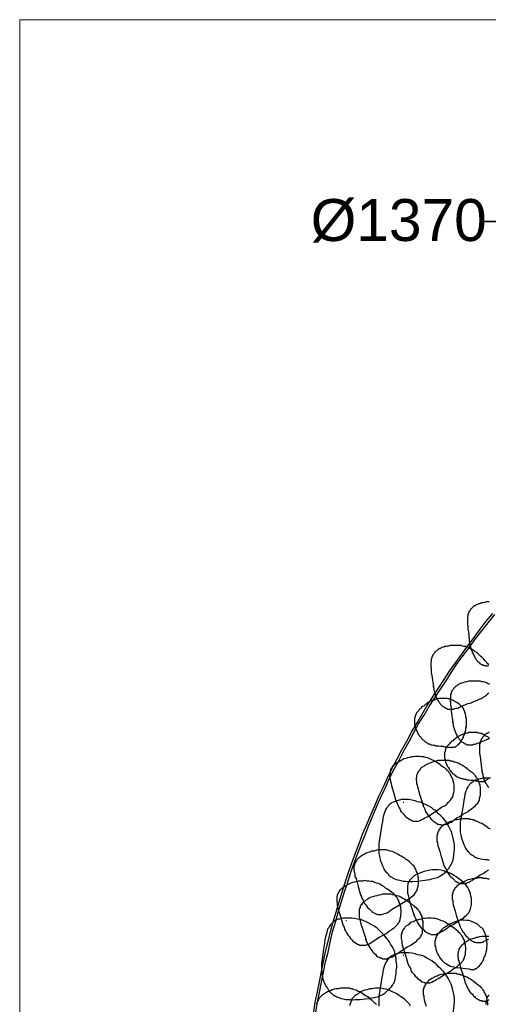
# Model space of a CAD drawing. Header units: millimetres. Extents: x 14 to 424, y 0 to 287.
# Tile 18 of 104: x 14 to 52, y 207 to 287. Entities that reach past the tile are written whole.
import ezdxf

# ---------------------------------------------------------------- set-up
doc = ezdxf.new("R2010")
doc.units = ezdxf.units.MM
for name, color, linetype in [('PDF _0', 7, 'Continuous'), ('PDF _CONTORNI', 7, 'Continuous'), ('PDF _TABELLA', 7, 'Continuous'), ('PDF _Testo', 2, 'Continuous')]:
    doc.layers.add(name, color=color, linetype=linetype)
doc.styles.add('PDF Arial', font='arial.ttf')

msp = doc.modelspace()

# ---------------------------------------------------------------- linework, layer by layer
at = {"layer": 'PDF _0', "lineweight": 25}
for points in [[(52.012, 239.411), (51.929, 239.411), (51.804, 239.411), (51.679, 239.37), (51.555, 239.37), (51.472, 239.328), (51.347, 239.328), (51.305, 239.287), (51.264, 239.287), (51.181, 239.245), (51.139, 239.245), (51.098, 239.203), (51.056, 239.203), (50.973, 239.162), (50.931, 239.162), (50.89, 239.12), (50.848, 239.079), (50.807, 239.079), (50.724, 239.037), (50.682, 238.996), (50.641, 238.954), (50.599, 238.913), (50.558, 238.871), (50.516, 238.83), (50.475, 238.788), (50.475, 238.746), (50.433, 238.705), (50.391, 238.663), (50.35, 238.622), (50.35, 238.539), (50.308, 238.497), (50.308, 238.456), (50.267, 238.373), (50.267, 238.331), (50.267, 238.248), (50.267, 238.206), (50.225, 238.165), (50.225, 238.082), (50.225, 238.04), (50.225, 237.957), (50.225, 237.916), (50.225, 237.791), (50.225, 237.666), (50.225, 237.542), (50.267, 237.459), (50.267, 237.209), (50.308, 236.96), (50.391, 236.005), (50.433, 235.838), (50.475, 235.714), (50.516, 235.631), (50.516, 235.548), (50.558, 235.465), (50.599, 235.34), (50.641, 235.257), (50.682, 235.174), (50.724, 235.091), (50.765, 235.008), (50.807, 234.925), (50.848, 234.841), (50.89, 234.758), (50.973, 234.675), (51.015, 234.634), (51.015, 234.592), (51.056, 234.551), (51.098, 234.509), (51.139, 234.509), (51.181, 234.468), (51.222, 234.426), (51.222, 234.384), (51.264, 234.384), (51.305, 234.343), (51.347, 234.301), (51.388, 234.301), (51.43, 234.26), (51.472, 234.26), (51.513, 234.26), (51.596, 234.218), (51.638, 234.218), (51.679, 234.218), (51.721, 234.218), (51.762, 234.177), (51.804, 234.177), (51.845, 234.177), (51.887, 234.177), (51.97, 234.218)], [(37.679, 205.886), (37.804, 206.717), (37.97, 207.548), (38.136, 208.379), (38.302, 209.21), (38.469, 210.04), (38.635, 210.83), (38.843, 211.661), (39.05, 212.45), (39.258, 213.281), (39.507, 214.07), (39.756, 214.901), (40.006, 215.69), (40.255, 216.48), (40.504, 217.31), (40.795, 218.1), (41.086, 218.889), (41.377, 219.678), (41.667, 220.426), (42, 221.215), (42.332, 222.005), (42.664, 222.752), (42.997, 223.542), (43.371, 224.29), (43.703, 225.037), (44.077, 225.827), (44.492, 226.574), (44.866, 227.322), (45.282, 228.028), (45.656, 228.776), (46.113, 229.524), (46.528, 230.23), (46.943, 230.936), (47.4, 231.643), (47.857, 232.349), (48.314, 233.055), (48.771, 233.761), (49.27, 234.468), (49.768, 235.132), (50.225, 235.797), (50.765, 236.503), (51.264, 237.168), (51.762, 237.833), (52.302, 238.456)], [(37.845, 205.886), (37.97, 206.717), (38.136, 207.506), (38.302, 208.337), (38.469, 209.168), (38.635, 209.999), (38.843, 210.788), (39.009, 211.619), (39.216, 212.45), (39.466, 213.239), (39.673, 214.029), (39.923, 214.859), (40.172, 215.649), (40.421, 216.438), (40.67, 217.227), (40.961, 218.017), (41.252, 218.806), (41.543, 219.595), (41.875, 220.385), (42.166, 221.174), (42.498, 221.922), (42.831, 222.711), (43.163, 223.459), (43.537, 224.248), (43.869, 224.996), (44.243, 225.744), (44.659, 226.491), (45.032, 227.239), (45.448, 227.945), (45.822, 228.693), (46.237, 229.441), (46.694, 230.147), (47.11, 230.853), (47.567, 231.56), (48.023, 232.266), (48.48, 232.972), (48.937, 233.678), (49.394, 234.384), (49.893, 235.049), (50.391, 235.714), (50.89, 236.379), (51.388, 237.043), (51.929, 237.708), (52.469, 238.373)], [(51.97, 234.26), (51.929, 234.343), (51.845, 234.384), (51.804, 234.468), (51.721, 234.551), (51.679, 234.592), (51.555, 234.717), (51.388, 234.883), (51.305, 234.966), (51.222, 235.049), (51.139, 235.132), (51.056, 235.215), (50.973, 235.298), (50.848, 235.34), (50.765, 235.423), (50.682, 235.465), (50.558, 235.548), (50.475, 235.589), (50.433, 235.589), (50.35, 235.631), (50.308, 235.672), (50.267, 235.672), (50.142, 235.714), (50.059, 235.755), (49.934, 235.755), (49.81, 235.797), (49.727, 235.838), (49.602, 235.838), (49.477, 235.838), (49.394, 235.838), (49.27, 235.838), (49.145, 235.838), (49.021, 235.838), (48.937, 235.838), (48.813, 235.838), (48.688, 235.797), (48.605, 235.797), (48.48, 235.755), (48.356, 235.755), (48.314, 235.714), (48.273, 235.714), (48.231, 235.714), (48.148, 235.672), (48.107, 235.672), (48.065, 235.631), (48.023, 235.589), (47.94, 235.589), (47.899, 235.548), (47.857, 235.506), (47.816, 235.506), (47.774, 235.465), (47.733, 235.423), (47.65, 235.382), (47.608, 235.34), (47.567, 235.34), (47.567, 235.298), (47.525, 235.215), (47.483, 235.174), (47.442, 235.132), (47.4, 235.091), (47.4, 235.049), (47.359, 234.966), (47.317, 234.925), (47.317, 234.883), (47.317, 234.8), (47.276, 234.758), (47.276, 234.717), (47.276, 234.634), (47.276, 234.592), (47.276, 234.509), (47.234, 234.468), (47.234, 234.426), (47.234, 234.343), (47.234, 234.218), (47.234, 234.094), (47.276, 234.011), (47.276, 233.886), (47.276, 233.637), (47.317, 233.387), (47.442, 232.474), (47.4, 232.474)], [(52.053, 232.681), (51.929, 232.723), (51.845, 232.764), (51.721, 232.806), (51.638, 232.847), (51.513, 232.889), (51.388, 232.889), (51.305, 232.93), (51.181, 232.93), (51.056, 232.93), (50.973, 232.93), (50.848, 232.93), (50.724, 232.93), (50.641, 232.93), (50.516, 232.93), (50.391, 232.93), (50.308, 232.93), (50.184, 232.889), (50.059, 232.847), (49.976, 232.847), (49.851, 232.806), (49.727, 232.764), (49.644, 232.723), (49.519, 232.681), (49.477, 232.64), (49.436, 232.64), (49.394, 232.598), (49.353, 232.557), (49.311, 232.515), (49.27, 232.474), (49.228, 232.474), (49.187, 232.432), (49.145, 232.39), (49.104, 232.349), (49.062, 232.266), (49.021, 232.224), (48.979, 232.183), (48.979, 232.141), (48.937, 232.1), (48.937, 232.017), (48.896, 231.975), (48.896, 231.933), (48.854, 231.85), (48.854, 231.809), (48.854, 231.726), (48.854, 231.684), (48.854, 231.56), (48.813, 231.435), (48.813, 231.31), (48.854, 231.227), (48.854, 231.103), (48.854, 230.978), (48.896, 230.729), (48.896, 230.479), (49.021, 229.566), (48.979, 229.566)], [(47.442, 232.474), (47.483, 232.266), (47.483, 232.183), (47.525, 232.058), (47.525, 231.975), (47.567, 231.892), (47.608, 231.809), (47.65, 231.684), (47.691, 231.601), (47.733, 231.518), (47.774, 231.435), (47.816, 231.352), (47.857, 231.269), (47.94, 231.186), (47.982, 231.103), (48.023, 231.061), (48.065, 231.02), (48.107, 230.978), (48.148, 230.936), (48.19, 230.895), (48.231, 230.853), (48.273, 230.853), (48.314, 230.812), (48.356, 230.77), (48.397, 230.77), (48.439, 230.729), (48.48, 230.729), (48.522, 230.687), (48.564, 230.687), (48.605, 230.646), (48.647, 230.646), (48.688, 230.646), (48.73, 230.646), (48.771, 230.646), (48.813, 230.646), (48.854, 230.646), (48.937, 230.646), (48.979, 230.646), (49.021, 230.646), (49.062, 230.646), (49.104, 230.646), (49.145, 230.687), (49.228, 230.687), (49.311, 230.729), (49.436, 230.729), (49.519, 230.77), (49.602, 230.812), (49.768, 230.895), (49.934, 230.978), (50.101, 231.02), (50.267, 231.103), (50.475, 231.144), (50.807, 231.31), (50.973, 231.352), (51.056, 231.393), (51.139, 231.435), (51.264, 231.476), (51.347, 231.518), (51.43, 231.56), (51.513, 231.601), (51.555, 231.643), (51.638, 231.684), (51.721, 231.767), (51.762, 231.767), (51.804, 231.809), (51.845, 231.85), (51.887, 231.892), (51.887, 231.933), (51.929, 231.933), (51.97, 231.975)], [(46.528, 228.153), (46.569, 228.153), (46.653, 228.112), (46.694, 228.07), (46.777, 227.987), (46.819, 227.945), (46.86, 227.945), (46.902, 227.904), (46.943, 227.904), (46.985, 227.862), (47.026, 227.821), (47.11, 227.821), (47.193, 227.779), (47.276, 227.738), (47.359, 227.738), (47.442, 227.696), (47.483, 227.696), (47.567, 227.696), (47.65, 227.655), (47.733, 227.655), (47.899, 227.655), (48.065, 227.613), (48.231, 227.613), (48.356, 227.571), (48.439, 227.571), (48.522, 227.571), (48.688, 227.53), (48.771, 227.53), (48.854, 227.53), (48.896, 227.53), (48.937, 227.488), (48.979, 227.53), (49.021, 227.53), (49.062, 227.53), (49.104, 227.53), (49.145, 227.53), (49.187, 227.571), (49.228, 227.571), (49.27, 227.571), (49.311, 227.613), (49.353, 227.655), (49.394, 227.696), (49.436, 227.696), (49.436, 227.738), (49.477, 227.738), (49.519, 227.821), (49.602, 227.862), (49.644, 227.945), (49.685, 227.987), (49.727, 228.07), (49.768, 228.153), (49.81, 228.195), (49.851, 228.278), (49.893, 228.361), (49.893, 228.402), (49.934, 228.485), (49.976, 228.568), (49.976, 228.652), (50.018, 228.735), (50.059, 228.818), (50.059, 228.859), (50.101, 228.942), (50.101, 229.025), (50.101, 229.109), (50.142, 229.192), (50.142, 229.275), (50.142, 229.358), (50.142, 229.441), (50.142, 229.524), (50.142, 229.607), (50.142, 229.856), (50.101, 229.981), (50.101, 230.106), (50.101, 230.147), (50.059, 230.189), (50.059, 230.272), (50.059, 230.313), (50.018, 230.355), (50.018, 230.438), (49.976, 230.479), (49.976, 230.521), (49.934, 230.563), (49.934, 230.646), (49.893, 230.687), (49.851, 230.729), (49.851, 230.77), (49.81, 230.812), (49.768, 230.853), (49.727, 230.895), (49.685, 230.936), (49.644, 230.978), (49.602, 231.02), (49.561, 231.061), (49.477, 231.103), (49.353, 231.186), (49.27, 231.227), (49.187, 231.269), (49.145, 231.31), (49.104, 231.352), (49.062, 231.352), (49.021, 231.393), (48.979, 231.393), (48.937, 231.393), (48.896, 231.435), (48.854, 231.435), (48.73, 231.476), (48.647, 231.476), (48.564, 231.518), (48.48, 231.518), (48.356, 231.518), (48.273, 231.518), (48.19, 231.518), (48.107, 231.518), (47.982, 231.518), (47.899, 231.518), (47.816, 231.476), (47.733, 231.476), (47.608, 231.435), (47.525, 231.393), (47.442, 231.393), (47.359, 231.352), (47.276, 231.31), (47.193, 231.269), (47.11, 231.227), (47.026, 231.186), (46.943, 231.144), (46.86, 231.061), (46.777, 231.02), (46.736, 230.978), (46.653, 230.895), (46.569, 230.853), (46.486, 230.812), (46.445, 230.729), (46.362, 230.687), (46.279, 230.604), (46.237, 230.521), (46.196, 230.479), (46.154, 230.438), (46.113, 230.396), (46.071, 230.355), (46.071, 230.313), (46.029, 230.272), (46.029, 230.23), (45.988, 230.189), (45.988, 230.147), (45.946, 230.064), (45.946, 230.022), (45.946, 229.981), (45.905, 229.939), (45.905, 229.898), (45.905, 229.856), (45.905, 229.815), (45.905, 229.773), (45.905, 229.69), (45.905, 229.649), (45.905, 229.607), (45.905, 229.566), (45.905, 229.524), (45.905, 229.441), (45.905, 229.399), (45.905, 229.358), (45.946, 229.316), (45.946, 229.275), (45.946, 229.233), (45.946, 229.15), (45.988, 229.067), (46.029, 228.984), (46.071, 228.901), (46.113, 228.818), (46.154, 228.735), (46.196, 228.61), (46.279, 228.527), (46.279, 228.485), (46.32, 228.444), (46.362, 228.402), (46.445, 228.319), (46.486, 228.236), (46.569, 228.153)], [(49.021, 229.566), (49.062, 229.358), (49.062, 229.275), (49.104, 229.15), (49.145, 229.067), (49.145, 228.984), (49.187, 228.901), (49.228, 228.818), (49.27, 228.693), (49.311, 228.61), (49.353, 228.527), (49.394, 228.444), (49.436, 228.361), (49.519, 228.278), (49.561, 228.195), (49.644, 228.112), (49.685, 228.07), (49.768, 227.987), (49.851, 227.945), (49.893, 227.904), (49.934, 227.862), (49.976, 227.862), (50.018, 227.821), (50.059, 227.821), (50.101, 227.779), (50.142, 227.779), (50.184, 227.738), (50.225, 227.738), (50.267, 227.738), (50.308, 227.738), (50.35, 227.738), (50.433, 227.738), (50.475, 227.738), (50.516, 227.738), (50.558, 227.738), (50.641, 227.738), (50.724, 227.779), (50.807, 227.779), (50.931, 227.821), (51.015, 227.862), (51.181, 227.904), (51.347, 227.987), (51.679, 228.112), (51.887, 228.195), (52.053, 228.278)], [(52.012, 228.278), (51.929, 228.361), (51.804, 228.402), (51.721, 228.444), (51.638, 228.527), (51.596, 228.527), (51.555, 228.568), (51.513, 228.568), (51.472, 228.61), (51.43, 228.61), (51.388, 228.652), (51.347, 228.652), (51.305, 228.652), (51.222, 228.693), (51.098, 228.693), (51.015, 228.735), (50.931, 228.735), (50.848, 228.735), (50.724, 228.735), (50.641, 228.735), (50.558, 228.735), (50.475, 228.735), (50.35, 228.735), (50.267, 228.693), (50.184, 228.693), (50.101, 228.652), (50.018, 228.652), (49.893, 228.61), (49.81, 228.568), (49.727, 228.527), (49.644, 228.485), (49.561, 228.444), (49.477, 228.402), (49.394, 228.361), (49.311, 228.319), (49.27, 228.236), (49.187, 228.195), (49.104, 228.153), (49.021, 228.07), (48.937, 228.028), (48.896, 227.945), (48.813, 227.904), (48.771, 227.821), (48.688, 227.738), (48.647, 227.738), (48.647, 227.696), (48.605, 227.655), (48.564, 227.613), (48.564, 227.571), (48.522, 227.53), (48.522, 227.488), (48.48, 227.447), (48.439, 227.405), (48.439, 227.364), (48.439, 227.322), (48.397, 227.281), (48.397, 227.198), (48.397, 227.156), (48.356, 227.114), (48.356, 227.073), (48.356, 227.031), (48.356, 226.99), (48.356, 226.948), (48.356, 226.865), (48.356, 226.824), (48.356, 226.782), (48.356, 226.741), (48.356, 226.699), (48.356, 226.616), (48.397, 226.574), (48.397, 226.533), (48.397, 226.491), (48.397, 226.45), (48.439, 226.408), (48.439, 226.284), (48.48, 226.201), (48.522, 226.117), (48.564, 226.034), (48.605, 225.951), (48.688, 225.868), (48.73, 225.785), (48.73, 225.744), (48.771, 225.702), (48.813, 225.66), (48.854, 225.619), (48.896, 225.536), (48.979, 225.453), (49.021, 225.37), (49.104, 225.328), (49.145, 225.287), (49.228, 225.245), (49.27, 225.162), (49.311, 225.162), (49.353, 225.12), (49.394, 225.12), (49.436, 225.079), (49.519, 225.079), (49.561, 225.037), (49.644, 224.996), (49.727, 224.996), (49.81, 224.954), (49.893, 224.954), (49.976, 224.913), (50.059, 224.913), (50.101, 224.913), (50.184, 224.871), (50.35, 224.871), (50.516, 224.83), (50.682, 224.83), (50.848, 224.83), (50.89, 224.788), (50.973, 224.788), (51.139, 224.747), (51.222, 224.747), (51.305, 224.747), (51.347, 224.747), (51.388, 224.747), (51.43, 224.747), (51.472, 224.747), (51.513, 224.747), (51.555, 224.747), (51.596, 224.747), (51.596, 224.788), (51.638, 224.788), (51.679, 224.788), (51.721, 224.83), (51.762, 224.83), (51.804, 224.871), (51.845, 224.913), (51.887, 224.913), (51.929, 224.954), (51.929, 224.996), (52.012, 225.037)], [(52.012, 228.776), (51.929, 228.735), (51.887, 228.693), (51.845, 228.652), (51.762, 228.652), (51.721, 228.61), (51.679, 228.568), (51.638, 228.527), (51.596, 228.485), (51.555, 228.444), (51.513, 228.402), (51.472, 228.361), (51.43, 228.319), (51.43, 228.278), (51.388, 228.236), (51.347, 228.195), (51.347, 228.112), (51.305, 228.07), (51.305, 228.028), (51.264, 227.945), (51.264, 227.904), (51.264, 227.862), (51.222, 227.779), (51.222, 227.738), (51.222, 227.613), (51.222, 227.488), (51.222, 227.364), (51.222, 227.239), (51.222, 227.114), (51.222, 227.031), (51.264, 226.782), (51.305, 226.533), (51.388, 225.619), (51.347, 225.577)], [(44.451, 223.043), (44.534, 222.794), (44.617, 222.628), (44.7, 222.503), (44.742, 222.379), (44.825, 222.254), (44.908, 222.171), (45.032, 222.046), (45.115, 221.922), (45.199, 221.839), (45.323, 221.755), (45.448, 221.672), (45.572, 221.589), (45.614, 221.589), (45.697, 221.548), (45.739, 221.506), (45.822, 221.506), (45.905, 221.506), (45.946, 221.506), (46.029, 221.506), (46.113, 221.506), (46.154, 221.506), (46.237, 221.506), (46.362, 221.548), (46.486, 221.631), (46.611, 221.672), (46.736, 221.755), (46.985, 221.88), (47.442, 222.171), (47.899, 222.462), (48.107, 222.628), (48.356, 222.752), (48.48, 222.836), (48.564, 222.919), (48.688, 223.043), (48.771, 223.126), (48.854, 223.209), (48.896, 223.293), (48.937, 223.334), (48.979, 223.417), (49.021, 223.459), (49.021, 223.542), (49.062, 223.542), (49.062, 223.666), (49.104, 223.833), (49.145, 223.999), (49.145, 224.206), (49.145, 224.29), (49.145, 224.373), (49.145, 224.456), (49.104, 224.58), (49.104, 224.663), (49.062, 224.747), (49.062, 224.83), (49.021, 224.913), (48.979, 225.037), (48.937, 225.12), (48.896, 225.204), (48.854, 225.287), (48.813, 225.37), (48.771, 225.411), (48.73, 225.494), (48.647, 225.577), (48.605, 225.619), (48.522, 225.702), (48.397, 225.827), (48.231, 225.91), (48.065, 226.034), (48.065, 226.076), (48.023, 226.076), (47.857, 226.201), (47.733, 226.284), (47.608, 226.367), (47.442, 226.45), (47.276, 226.533), (47.151, 226.574), (46.985, 226.658), (46.819, 226.699), (46.653, 226.741), (46.486, 226.741), (46.32, 226.782), (46.154, 226.782), (45.988, 226.782), (45.822, 226.741), (45.656, 226.741), (45.489, 226.699), (45.323, 226.658), (45.199, 226.616), (45.032, 226.574), (44.866, 226.491), (44.742, 226.408), (44.575, 226.325), (44.451, 226.242), (44.326, 226.159), (44.243, 226.117), (44.202, 226.034), (44.118, 225.993), (44.077, 225.91), (44.035, 225.827), (43.994, 225.785), (43.952, 225.702), (43.911, 225.619), (43.911, 225.536), (43.911, 225.453), (43.869, 225.37), (43.869, 225.287), (43.869, 225.204), (43.869, 225.12), (43.911, 224.913), (43.952, 224.747), (43.994, 224.58), (44.035, 224.414), (44.202, 223.75), (44.409, 223.085), (44.451, 223.043), (44.409, 223.043)], [(46.611, 222.752), (46.736, 222.462), (46.777, 222.337), (46.86, 222.212), (46.943, 222.088), (47.026, 221.963), (47.11, 221.88), (47.193, 221.755), (47.276, 221.631), (47.317, 221.589), (47.4, 221.548), (47.442, 221.506), (47.483, 221.465), (47.567, 221.423), (47.608, 221.382), (47.691, 221.34), (47.733, 221.298), (47.816, 221.257), (47.857, 221.257), (47.94, 221.215), (47.982, 221.215), (48.065, 221.215), (48.148, 221.174), (48.19, 221.174), (48.273, 221.215), (48.356, 221.215), (48.397, 221.215), (48.48, 221.257), (48.522, 221.257), (48.605, 221.298), (48.647, 221.298), (48.771, 221.382), (48.896, 221.423), (49.021, 221.506), (49.145, 221.589), (49.353, 221.755), (49.602, 221.88), (49.81, 222.046), (50.059, 222.171), (50.308, 222.296), (50.391, 222.379), (50.516, 222.462), (50.641, 222.545), (50.724, 222.628), (50.848, 222.711), (50.931, 222.836), (50.973, 222.877), (51.056, 222.919), (51.098, 223.002), (51.098, 223.043), (51.139, 223.085), (51.181, 223.168), (51.222, 223.209), (51.222, 223.251), (51.222, 223.334), (51.264, 223.542), (51.305, 223.625), (51.305, 223.708), (51.305, 223.791), (51.305, 223.916), (51.305, 223.999), (51.305, 224.082), (51.305, 224.165), (51.305, 224.248), (51.264, 224.373), (51.264, 224.456), (51.222, 224.539), (51.181, 224.622), (51.181, 224.705), (51.139, 224.788), (51.098, 224.913), (51.056, 224.954), (50.973, 225.037), (50.931, 225.12), (50.89, 225.204), (50.807, 225.287), (50.765, 225.328), (50.682, 225.411), (50.641, 225.453), (50.558, 225.494), (50.391, 225.619), (50.267, 225.744), (50.225, 225.744), (50.184, 225.785), (50.059, 225.868), (49.893, 225.993), (49.768, 226.076), (49.602, 226.159), (49.477, 226.242), (49.311, 226.284), (49.228, 226.325), (49.145, 226.325), (49.062, 226.367), (48.979, 226.408), (48.896, 226.408), (48.813, 226.408), (48.73, 226.45), (48.647, 226.45), (48.564, 226.45), (48.48, 226.45), (48.397, 226.45), (48.314, 226.45), (48.148, 226.45), (47.982, 226.45), (47.816, 226.45), (47.65, 226.408), (47.525, 226.367), (47.359, 226.325), (47.193, 226.242), (47.026, 226.201), (46.985, 226.159), (46.902, 226.117), (46.819, 226.076), (46.736, 226.034), (46.694, 225.993), (46.611, 225.951), (46.569, 225.91), (46.486, 225.868), (46.403, 225.785), (46.362, 225.744), (46.32, 225.66), (46.279, 225.619), (46.196, 225.536), (46.154, 225.453), (46.154, 225.411), (46.113, 225.328), (46.071, 225.245), (46.071, 225.162), (46.071, 225.079), (46.029, 224.996), (46.029, 224.871), (46.071, 224.788), (46.071, 224.705), (46.071, 224.622), (46.071, 224.539), (46.113, 224.456), (46.154, 224.29), (46.196, 224.123), (46.279, 223.791), (46.403, 223.459), (46.611, 222.794), (46.611, 222.752), (46.569, 222.752)], [(51.388, 225.619), (51.43, 225.411), (51.472, 225.328), (51.472, 225.204), (51.513, 225.12), (51.555, 225.037), (51.555, 224.913), (51.596, 224.83), (51.638, 224.747), (51.679, 224.663), (51.721, 224.58), (51.804, 224.497), (51.845, 224.414), (51.887, 224.331), (51.97, 224.248)], [(52.095, 224.996), (51.845, 224.996), (51.596, 224.996), (51.472, 224.996), (51.347, 224.954), (51.264, 224.954), (51.139, 224.913), (51.015, 224.871), (50.89, 224.83), (50.807, 224.788), (50.682, 224.747), (50.599, 224.663), (50.475, 224.58), (50.391, 224.497), (50.35, 224.373), (50.267, 224.29), (50.184, 224.165), (50.142, 224.04), (50.101, 223.957), (50.018, 223.708), (49.976, 223.459), (49.934, 223.209), (49.893, 222.96), (49.81, 222.462), (49.644, 221.423), (49.644, 221.215), (49.644, 221.008), (49.644, 220.8), (49.644, 220.592), (49.685, 220.385), (49.727, 220.218), (49.768, 220.011), (49.851, 219.803), (49.934, 219.595), (50.018, 219.429), (50.101, 219.221), (50.225, 219.055), (50.308, 219.014), (50.35, 218.931), (50.433, 218.847), (50.516, 218.764), (50.599, 218.723), (50.682, 218.681), (50.765, 218.598), (50.848, 218.557), (51.056, 218.474), (51.222, 218.432), (51.43, 218.39), (51.638, 218.349), (51.845, 218.349), (52.012, 218.307)], [(51.139, 224.913), (51.098, 224.913)], [(51.638, 224.788), (51.679, 224.788)], [(44.492, 223.168), (44.451, 223.168)], [(44.991, 223.043), (45.032, 223.043)], [(52.095, 220.842), (51.929, 220.925), (51.929, 220.966), (51.887, 220.966), (51.845, 221.008), (51.721, 221.091), (51.596, 221.174), (51.43, 221.298), (51.305, 221.34), (51.139, 221.423), (50.973, 221.506), (50.89, 221.506), (50.807, 221.548), (50.724, 221.589), (50.641, 221.589), (50.558, 221.631), (50.516, 221.631), (50.433, 221.631), (50.35, 221.672), (50.267, 221.672), (50.184, 221.672), (50.101, 221.672), (50.018, 221.672), (49.851, 221.672), (49.685, 221.672), (49.519, 221.631), (49.353, 221.589), (49.187, 221.589), (49.021, 221.506), (48.854, 221.465), (48.73, 221.423), (48.647, 221.382), (48.564, 221.34), (48.48, 221.298), (48.439, 221.257), (48.356, 221.215), (48.273, 221.174), (48.231, 221.132), (48.148, 221.049), (48.107, 221.008), (48.023, 220.966), (47.982, 220.883), (47.94, 220.842), (47.899, 220.758), (47.857, 220.675), (47.816, 220.592), (47.774, 220.509), (47.774, 220.426), (47.733, 220.343), (47.733, 220.26), (47.733, 220.177), (47.733, 220.094), (47.733, 220.011), (47.733, 219.928), (47.733, 219.844), (47.774, 219.761), (47.774, 219.678), (47.816, 219.512), (47.857, 219.346), (47.982, 219.014), (48.065, 218.681), (48.273, 218.017), (48.273, 217.975), (48.273, 217.934), (48.397, 217.684), (48.48, 217.56), (48.522, 217.435), (48.605, 217.31), (48.688, 217.186), (48.771, 217.061), (48.854, 216.978), (48.979, 216.853), (49.021, 216.812), (49.062, 216.77), (49.104, 216.729), (49.187, 216.646), (49.228, 216.604), (49.27, 216.563), (49.353, 216.563), (49.394, 216.521), (49.477, 216.48), (49.561, 216.438), (49.602, 216.438), (49.685, 216.438), (49.727, 216.396), (49.81, 216.396), (49.893, 216.396), (49.934, 216.396), (50.018, 216.396), (50.101, 216.438), (50.142, 216.438), (50.225, 216.48), (50.267, 216.48), (50.35, 216.521), (50.475, 216.604), (50.599, 216.646), (50.682, 216.729), (50.807, 216.812), (51.056, 216.937), (51.264, 217.103), (51.513, 217.227), (51.721, 217.393), (51.97, 217.518)], [(41.543, 215.399), (41.626, 215.15), (41.709, 215.026), (41.751, 214.901), (41.834, 214.776), (41.917, 214.652), (42, 214.527), (42.083, 214.402), (42.207, 214.319), (42.291, 214.236), (42.415, 214.112), (42.54, 214.029), (42.664, 213.987), (42.706, 213.945), (42.789, 213.904), (42.831, 213.904), (42.914, 213.862), (42.997, 213.862), (43.038, 213.862), (43.121, 213.862), (43.205, 213.862), (43.246, 213.862), (43.329, 213.904), (43.454, 213.945), (43.578, 213.987), (43.703, 214.029), (43.828, 214.112), (44.035, 214.278), (44.534, 214.569), (44.991, 214.859), (45.199, 214.984), (45.448, 215.15), (45.572, 215.233), (45.656, 215.316), (45.78, 215.399), (45.863, 215.483), (45.946, 215.607), (45.988, 215.649), (46.029, 215.732), (46.071, 215.773), (46.113, 215.856), (46.113, 215.898), (46.154, 215.898), (46.154, 215.939), (46.154, 216.023), (46.196, 216.189), (46.237, 216.396), (46.237, 216.563), (46.237, 216.646), (46.237, 216.77), (46.237, 216.853), (46.196, 216.937), (46.196, 217.02), (46.154, 217.144), (46.154, 217.227), (46.113, 217.31), (46.071, 217.393), (46.029, 217.477), (45.988, 217.56), (45.946, 217.643), (45.905, 217.726), (45.863, 217.809), (45.78, 217.892), (45.739, 217.934), (45.656, 218.017), (45.614, 218.058), (45.489, 218.183), (45.323, 218.307), (45.157, 218.39), (45.157, 218.432), (45.115, 218.474), (44.949, 218.557), (44.825, 218.64), (44.659, 218.723), (44.534, 218.806), (44.368, 218.889), (44.202, 218.972), (44.077, 219.014), (43.911, 219.055), (43.745, 219.097), (43.578, 219.138), (43.412, 219.138), (43.246, 219.138), (43.08, 219.138), (42.914, 219.138), (42.748, 219.097), (42.581, 219.055), (42.415, 219.055), (42.249, 218.972), (42.124, 218.931), (41.958, 218.889), (41.834, 218.806), (41.667, 218.723), (41.543, 218.64), (41.418, 218.515), (41.335, 218.474), (41.294, 218.432), (41.21, 218.349), (41.169, 218.266), (41.127, 218.224), (41.086, 218.141), (41.044, 218.058), (41.003, 217.975), (41.003, 217.892), (40.961, 217.809), (40.961, 217.726), (40.961, 217.643), (40.961, 217.56), (40.961, 217.477), (41.003, 217.31), (41.044, 217.144), (41.044, 216.978), (41.127, 216.812), (41.294, 216.147), (41.501, 215.483), (41.543, 215.441), (41.543, 215.399), (41.501, 215.399)], [(45.863, 213.779), (46.029, 213.447), (46.113, 213.239), (46.237, 213.073), (46.32, 212.948), (46.445, 212.782), (46.611, 212.658), (46.736, 212.491), (46.819, 212.45), (46.902, 212.408), (46.985, 212.367), (47.068, 212.325), (47.151, 212.284), (47.276, 212.242), (47.359, 212.242), (47.442, 212.242), (47.525, 212.242), (47.65, 212.242), (47.733, 212.284), (47.816, 212.325), (47.982, 212.408), (48.148, 212.491), (48.48, 212.699), (48.771, 212.907), (49.104, 213.073), (49.394, 213.281), (49.727, 213.488), (49.893, 213.572), (50.018, 213.696), (50.142, 213.821), (50.308, 213.987), (50.35, 214.07), (50.391, 214.112), (50.475, 214.319), (50.558, 214.652), (50.558, 214.818), (50.558, 215.026), (50.558, 215.192), (50.516, 215.358), (50.475, 215.566), (50.433, 215.732), (50.35, 215.898), (50.267, 216.064), (50.184, 216.189), (50.059, 216.355), (49.934, 216.48), (49.81, 216.563), (49.519, 216.77), (49.311, 216.937), (49.104, 217.061), (48.937, 217.186), (48.73, 217.269), (48.48, 217.352), (48.273, 217.435), (48.065, 217.477), (47.816, 217.518), (47.608, 217.518), (47.359, 217.518), (47.151, 217.477), (46.943, 217.435), (46.694, 217.393), (46.486, 217.31), (46.279, 217.227), (46.071, 217.144), (45.988, 217.103), (45.905, 217.02), (45.822, 216.978), (45.739, 216.895), (45.656, 216.812), (45.572, 216.729), (45.489, 216.646), (45.448, 216.521), (45.365, 216.438), (45.365, 216.313), (45.323, 216.189), (45.323, 216.106), (45.323, 215.981), (45.323, 215.856), (45.323, 215.732), (45.323, 215.607), (45.406, 215.399), (45.448, 215.15), (45.572, 214.693), (45.863, 213.779), (45.822, 213.779)], [(46.486, 217.31), (46.486, 217.31)], [(40.13, 212.907), (40.213, 212.616), (40.297, 212.491), (40.338, 212.367), (40.421, 212.242), (40.504, 212.118), (40.587, 212.034), (40.67, 211.91), (40.795, 211.785), (40.878, 211.702), (41.003, 211.619), (41.127, 211.536), (41.252, 211.453), (41.294, 211.411), (41.377, 211.411), (41.418, 211.37), (41.501, 211.37), (41.584, 211.37), (41.626, 211.37), (41.709, 211.37), (41.792, 211.37), (41.834, 211.37), (41.917, 211.37), (42.041, 211.411), (42.166, 211.453), (42.291, 211.536), (42.415, 211.619), (42.623, 211.744), (43.08, 212.034), (43.578, 212.325), (43.786, 212.491), (44.035, 212.616), (44.118, 212.699), (44.243, 212.782), (44.326, 212.865), (44.451, 212.99), (44.534, 213.073), (44.575, 213.156), (44.617, 213.198), (44.659, 213.239), (44.7, 213.322), (44.7, 213.405), (44.742, 213.405), (44.742, 213.53), (44.783, 213.696), (44.783, 213.862), (44.825, 214.07), (44.825, 214.153), (44.825, 214.236), (44.783, 214.319), (44.783, 214.444), (44.783, 214.527), (44.742, 214.61), (44.742, 214.693), (44.7, 214.776), (44.659, 214.859), (44.617, 214.984), (44.575, 215.067), (44.534, 215.15), (44.492, 215.192), (44.451, 215.275), (44.368, 215.358), (44.326, 215.441), (44.243, 215.483), (44.202, 215.566), (44.035, 215.69), (43.911, 215.773), (43.745, 215.898), (43.703, 215.898), (43.703, 215.939), (43.537, 216.023), (43.412, 216.147), (43.246, 216.23), (43.121, 216.313), (42.955, 216.396), (42.789, 216.438), (42.664, 216.48), (42.498, 216.563), (42.332, 216.563), (42.166, 216.604), (42, 216.604), (41.834, 216.646), (41.667, 216.604), (41.501, 216.604), (41.335, 216.604), (41.169, 216.563), (41.003, 216.521), (40.837, 216.48), (40.712, 216.438), (40.546, 216.355), (40.38, 216.272), (40.255, 216.189), (40.13, 216.106), (40.006, 216.023), (39.923, 215.939), (39.881, 215.898), (39.798, 215.856), (39.756, 215.773), (39.715, 215.69), (39.673, 215.607), (39.632, 215.566), (39.59, 215.483), (39.59, 215.399), (39.549, 215.316), (39.549, 215.233), (39.549, 215.15), (39.549, 215.067), (39.549, 214.942), (39.59, 214.776), (39.59, 214.61), (39.632, 214.444), (39.673, 214.278), (39.881, 213.613), (40.089, 212.948), (40.13, 212.907), (40.089, 212.907)], [(52.012, 216.729), (51.929, 216.77), (51.845, 216.77), (51.762, 216.812), (51.679, 216.812), (51.596, 216.812), (51.513, 216.812), (51.43, 216.853), (51.347, 216.853), (51.264, 216.853), (51.098, 216.853), (50.931, 216.812), (50.765, 216.812), (50.599, 216.77), (50.433, 216.729), (50.267, 216.687), (50.142, 216.646), (49.976, 216.563), (49.893, 216.521), (49.81, 216.48), (49.768, 216.48), (49.685, 216.438), (49.602, 216.396), (49.561, 216.313), (49.477, 216.272), (49.436, 216.23), (49.353, 216.189), (49.311, 216.106), (49.228, 216.064), (49.187, 215.981), (49.145, 215.898), (49.104, 215.856), (49.062, 215.773), (49.021, 215.69), (49.021, 215.607), (48.979, 215.524), (48.979, 215.441), (48.979, 215.358), (48.979, 215.275), (48.979, 215.192), (48.979, 215.109), (49.021, 214.984), (49.021, 214.901), (49.021, 214.818), (49.062, 214.652), (49.104, 214.485), (49.228, 214.153), (49.311, 213.821), (49.519, 213.156), (49.561, 213.115), (49.519, 213.115)], [(41.917, 211.785), (42.041, 211.536), (42.083, 211.411), (42.166, 211.287), (42.249, 211.162), (42.332, 211.037), (42.415, 210.913), (42.498, 210.788), (42.581, 210.705), (42.706, 210.622), (42.789, 210.497), (42.914, 210.414), (43.038, 210.373), (43.121, 210.331), (43.163, 210.29), (43.246, 210.29), (43.329, 210.248), (43.371, 210.248), (43.454, 210.248), (43.495, 210.248), (43.578, 210.248), (43.661, 210.248), (43.703, 210.29), (43.869, 210.331), (43.994, 210.373), (44.118, 210.414), (44.202, 210.497), (44.451, 210.664), (44.908, 210.954), (45.365, 211.245), (45.614, 211.37), (45.822, 211.536), (45.946, 211.619), (46.071, 211.702), (46.154, 211.785), (46.237, 211.868), (46.362, 211.993), (46.403, 212.034), (46.445, 212.118), (46.445, 212.159), (46.486, 212.242), (46.528, 212.284), (46.528, 212.325), (46.569, 212.408), (46.569, 212.575), (46.611, 212.782), (46.611, 212.948), (46.611, 213.031), (46.611, 213.156), (46.611, 213.239), (46.611, 213.322), (46.569, 213.405), (46.569, 213.53), (46.528, 213.613), (46.528, 213.696), (46.486, 213.779), (46.445, 213.862), (46.403, 213.945), (46.362, 214.029), (46.32, 214.112), (46.237, 214.195), (46.196, 214.278), (46.113, 214.319), (46.071, 214.402), (45.988, 214.444), (45.863, 214.569), (45.697, 214.693), (45.572, 214.776), (45.572, 214.818), (45.531, 214.818), (45.489, 214.859), (45.365, 214.942), (45.199, 215.026), (45.074, 215.109), (44.908, 215.192), (44.783, 215.275), (44.617, 215.358), (44.451, 215.399), (44.285, 215.441), (44.118, 215.483), (43.952, 215.524), (43.786, 215.524), (43.62, 215.524), (43.454, 215.524), (43.288, 215.524), (43.163, 215.483), (42.997, 215.441), (42.831, 215.399), (42.664, 215.358), (42.498, 215.316), (42.374, 215.275), (42.207, 215.192), (42.083, 215.109), (41.917, 215.026), (41.792, 214.901), (41.751, 214.859), (41.667, 214.818), (41.626, 214.735), (41.584, 214.652), (41.501, 214.61), (41.46, 214.527), (41.46, 214.444), (41.418, 214.361), (41.377, 214.278), (41.377, 214.195), (41.377, 214.112), (41.377, 214.029), (41.377, 213.945), (41.377, 213.862), (41.377, 213.696), (41.418, 213.53), (41.46, 213.364), (41.501, 213.198), (41.709, 212.533), (41.917, 211.868), (41.917, 211.827), (41.917, 211.785), (41.875, 211.785)], [(43.786, 207.672), (43.952, 207.88), (44.035, 207.963), (44.118, 208.088), (44.16, 208.213), (44.243, 208.296), (44.326, 208.545), (44.409, 209.043), (44.409, 209.293), (44.451, 209.542), (44.451, 209.791), (44.409, 210.04), (44.409, 210.29), (44.326, 210.539), (44.285, 210.788), (44.202, 210.996), (44.077, 211.245), (43.952, 211.453), (43.828, 211.661), (43.661, 211.868), (43.371, 212.242), (43.205, 212.408), (42.997, 212.616), (42.914, 212.699), (42.831, 212.782), (42.623, 212.907), (42.415, 213.031), (42.166, 213.156), (41.958, 213.281), (41.709, 213.364), (41.501, 213.447), (41.252, 213.488), (41.003, 213.53), (40.753, 213.572), (40.504, 213.572), (40.297, 213.572), (40.172, 213.572), (40.047, 213.572), (39.923, 213.53), (39.798, 213.488), (39.673, 213.488), (39.549, 213.447), (39.466, 213.364), (39.341, 213.322), (39.258, 213.239), (39.175, 213.156), (39.092, 213.073), (39.009, 212.99), (38.926, 212.865), (38.884, 212.741), (38.801, 212.658), (38.759, 212.533), (38.718, 212.284), (38.635, 212.034), (38.593, 211.785), (38.552, 211.536), (38.469, 211.037), (38.344, 210.04), (38.302, 209.999)], [(39.798, 213.488), (39.798, 213.488)], [(40.297, 213.364), (40.338, 213.364)], [(48.231, 209.999), (48.231, 210.04), (48.356, 209.916), (48.522, 209.833), (48.647, 209.75), (48.771, 209.667), (48.937, 209.625), (49.104, 209.583), (49.27, 209.542), (49.394, 209.542), (50.059, 209.459), (50.35, 209.417), (50.516, 209.376), (50.599, 209.376), (50.682, 209.376), (50.765, 209.376), (50.848, 209.417), (50.89, 209.459), (50.973, 209.459), (51.056, 209.542), (51.098, 209.583), (51.222, 209.667), (51.305, 209.791), (51.388, 209.916), (51.472, 210.082), (51.555, 210.207), (51.596, 210.373), (51.679, 210.497), (51.721, 210.664), (51.762, 210.83), (51.804, 210.996), (51.804, 211.162), (51.845, 211.287), (51.845, 211.453), (51.804, 211.702), (51.762, 211.951), (51.762, 212.076), (51.721, 212.201), (51.679, 212.284), (51.638, 212.408), (51.596, 212.491), (51.555, 212.575), (51.472, 212.699), (51.388, 212.782), (51.305, 212.824), (51.222, 212.907), (51.056, 213.073), (50.89, 213.156), (50.807, 213.198), (50.682, 213.239), (50.599, 213.281), (50.516, 213.322), (50.35, 213.364), (50.142, 213.364), (49.934, 213.405), (49.768, 213.405), (49.561, 213.364), (49.394, 213.322), (49.228, 213.281), (49.021, 213.198), (48.854, 213.115), (48.688, 213.031), (48.564, 212.948), (48.397, 212.824), (48.231, 212.741), (48.107, 212.616), (47.982, 212.45), (47.857, 212.325), (47.774, 212.242), (47.733, 212.159), (47.691, 212.076), (47.65, 211.993), (47.608, 211.91), (47.608, 211.827), (47.567, 211.702), (47.567, 211.619), (47.567, 211.536), (47.567, 211.411), (47.567, 211.328), (47.608, 211.245), (47.65, 211.037), (47.691, 210.871), (47.774, 210.664), (47.899, 210.497), (47.982, 210.331), (48.107, 210.165), (48.231, 210.04)], [(48.896, 213.115), (48.854, 213.115)], [(49.561, 213.115), (49.644, 212.865), (49.727, 212.699), (49.768, 212.575), (49.851, 212.45), (49.934, 212.367), (50.018, 212.242), (50.101, 212.118), (50.225, 212.034), (50.267, 211.951), (50.308, 211.91), (50.391, 211.868), (50.433, 211.827), (50.475, 211.785), (50.558, 211.744), (50.599, 211.702), (50.682, 211.661), (50.724, 211.661), (50.807, 211.619), (50.848, 211.619), (50.931, 211.577), (51.015, 211.577), (51.056, 211.577), (51.139, 211.577), (51.222, 211.577), (51.264, 211.577), (51.347, 211.577), (51.388, 211.619), (51.472, 211.619), (51.555, 211.661), (51.596, 211.702), (51.721, 211.744), (51.845, 211.827), (51.97, 211.868)], [(47.774, 212.284), (47.816, 212.325)], [(51.97, 212.076), (51.887, 212.076), (51.804, 212.076), (51.721, 212.076), (51.555, 212.076), (51.388, 212.076), (51.222, 212.034), (51.056, 211.993), (50.931, 211.993), (50.765, 211.91), (50.599, 211.868), (50.433, 211.827), (50.35, 211.785), (50.308, 211.744), (50.225, 211.702), (50.142, 211.661), (50.101, 211.619), (50.018, 211.577), (49.934, 211.536), (49.893, 211.453), (49.81, 211.411), (49.768, 211.37), (49.727, 211.287), (49.644, 211.204), (49.602, 211.162), (49.561, 211.079), (49.519, 210.996), (49.519, 210.913), (49.477, 210.83), (49.477, 210.747), (49.436, 210.664), (49.436, 210.58), (49.436, 210.497), (49.436, 210.414), (49.477, 210.331), (49.477, 210.248), (49.477, 210.165), (49.519, 210.082), (49.561, 209.916), (49.602, 209.75), (49.685, 209.417), (49.81, 209.085), (50.018, 208.42), (50.018, 208.379), (50.018, 208.337), (49.976, 208.337)], [(38.344, 210.04), (38.302, 209.833), (38.302, 209.625), (38.302, 209.417), (38.344, 209.21), (38.344, 209.002), (38.386, 208.794), (38.427, 208.586), (38.51, 208.379), (38.593, 208.171), (38.676, 208.005), (38.801, 207.839), (38.884, 207.672), (38.967, 207.589), (39.05, 207.506), (39.133, 207.423), (39.175, 207.382), (39.258, 207.299), (39.341, 207.257), (39.424, 207.215), (39.549, 207.132), (39.715, 207.091), (39.923, 207.008), (40.089, 206.966), (40.297, 206.925), (40.504, 206.925), (40.67, 206.925), (40.878, 206.883), (41.086, 206.925), (41.46, 206.925), (41.875, 206.966), (42.249, 207.008), (42.457, 207.049), (42.623, 207.091), (42.955, 207.174), (43.121, 207.257), (43.246, 207.299), (43.412, 207.382), (43.537, 207.506), (43.786, 207.714)], [(44.492, 210.664), (44.451, 210.664)], [(44.991, 210.539), (45.032, 210.539)], [(50.89, 209.417), (50.931, 209.459)], [(51.887, 206.468), (51.887, 206.592), (51.887, 206.675), (51.845, 206.759), (51.845, 206.842), (51.845, 206.966), (51.804, 207.049), (51.804, 207.132), (51.762, 207.215), (51.721, 207.299), (51.679, 207.382), (51.638, 207.465), (51.596, 207.548), (51.555, 207.631), (51.513, 207.714), (51.43, 207.797), (51.388, 207.839), (51.305, 207.922), (51.264, 208.005), (51.181, 208.046), (51.098, 208.088), (50.973, 208.213), (50.807, 208.337), (50.765, 208.337), (50.765, 208.379), (50.599, 208.462), (50.475, 208.586), (50.308, 208.669), (50.184, 208.753), (50.018, 208.794), (49.851, 208.877), (49.768, 208.919), (49.727, 208.919), (49.644, 208.96), (49.561, 208.96), (49.477, 209.002), (49.394, 209.002), (49.311, 209.043), (49.228, 209.043), (49.145, 209.043), (49.062, 209.043), (48.979, 209.043), (48.896, 209.043), (48.73, 209.043), (48.564, 209.043), (48.397, 209.002), (48.231, 209.002), (48.065, 208.96), (47.899, 208.919), (47.774, 208.836), (47.608, 208.794), (47.525, 208.753), (47.442, 208.711), (47.4, 208.669), (47.317, 208.628), (47.234, 208.586), (47.193, 208.545), (47.11, 208.503), (47.026, 208.462), (46.985, 208.379), (46.943, 208.337), (46.86, 208.254), (46.819, 208.213), (46.777, 208.129), (46.736, 208.046), (46.694, 207.963), (46.653, 207.922), (46.653, 207.839), (46.611, 207.756), (46.611, 207.631), (46.611, 207.548), (46.611, 207.465), (46.611, 207.382), (46.611, 207.299), (46.653, 207.215), (46.653, 207.132), (46.653, 207.049), (46.694, 206.883), (46.736, 206.717), (46.86, 206.385)], [(42.789, 206.509), (42.706, 206.592), (42.664, 206.634), (42.581, 206.717), (42.54, 206.759), (42.457, 206.842), (42.374, 206.883), (42.249, 207.008), (42.083, 207.132), (42.041, 207.132), (42.041, 207.174), (41.875, 207.257), (41.751, 207.34), (41.584, 207.465), (41.46, 207.548), (41.294, 207.589), (41.127, 207.672), (40.961, 207.714), (40.92, 207.756), (40.837, 207.756), (40.753, 207.797), (40.67, 207.797), (40.587, 207.839), (40.504, 207.839), (40.421, 207.839), (40.338, 207.839), (40.255, 207.839), (40.172, 207.839), (40.006, 207.839), (39.84, 207.839), (39.673, 207.797), (39.507, 207.797), (39.341, 207.756), (39.175, 207.714), (39.05, 207.631), (38.884, 207.589), (38.801, 207.548), (38.718, 207.506), (38.676, 207.465), (38.593, 207.423), (38.51, 207.382), (38.469, 207.34), (38.386, 207.299), (38.302, 207.215), (38.261, 207.174), (38.219, 207.132), (38.136, 207.049), (38.095, 207.008), (38.053, 206.925), (38.012, 206.842), (37.97, 206.759), (37.929, 206.675), (37.929, 206.592), (37.887, 206.509)], [(45.572, 206.385), (45.489, 206.551), (45.365, 206.675), (45.24, 206.8), (45.115, 206.925), (44.825, 207.132), (44.617, 207.257), (44.451, 207.382), (44.243, 207.506), (44.035, 207.589), (43.828, 207.672), (43.578, 207.756), (43.371, 207.797), (43.163, 207.839), (42.914, 207.839), (42.706, 207.839), (42.457, 207.797), (42.249, 207.797), (42.041, 207.714), (41.834, 207.672), (41.584, 207.589), (41.418, 207.465), (41.294, 207.423), (41.21, 207.34), (41.127, 207.299), (41.044, 207.215), (40.961, 207.132), (40.878, 207.049), (40.795, 206.966), (40.753, 206.842), (40.712, 206.759), (40.67, 206.634), (40.629, 206.551), (40.629, 206.426)], [(41.792, 207.631), (41.792, 207.631)], [(50.018, 208.337), (50.142, 208.088), (50.184, 207.963), (50.267, 207.839), (50.308, 207.714), (50.391, 207.589), (50.475, 207.465), (50.599, 207.382), (50.682, 207.257), (50.724, 207.215), (50.807, 207.174), (50.848, 207.091), (50.89, 207.049), (50.973, 207.008), (51.015, 206.966), (51.056, 206.966), (51.139, 206.925), (51.181, 206.883), (51.264, 206.842), (51.347, 206.842), (51.388, 206.842), (51.472, 206.8), (51.555, 206.8), (51.596, 206.8), (51.679, 206.8), (51.762, 206.8), (51.804, 206.842), (51.887, 206.842), (51.929, 206.883), (52.012, 206.883)], [(52.012, 207.299), (51.929, 207.215), (51.887, 207.174), (51.845, 207.091), (51.804, 207.008), (51.804, 206.925), (51.762, 206.842), (51.762, 206.759), (51.721, 206.675), (51.721, 206.592), (51.721, 206.509)]]:
    msp.add_lwpolyline(points, dxfattribs=at)
for points in [[(48.439, 217.352), (48.647, 217.56), (48.73, 217.643), (48.771, 217.767), (48.854, 217.85), (48.896, 217.975), (49.021, 218.224, 0.271213), (48.065, 221.922), (47.857, 222.088), (47.691, 222.296), (47.608, 222.379), (47.483, 222.42), (47.317, 222.586), (47.068, 222.711), (46.86, 222.836), (46.653, 222.919), (46.403, 223.043), (46.154, 223.085), (45.946, 223.168), (45.697, 223.209), (45.448, 223.251), (45.199, 223.251), (44.949, 223.251), (44.825, 223.251), (44.7, 223.209), (44.617, 223.209), (44.492, 223.168), (44.368, 223.126), (44.243, 223.085), (44.16, 223.043), (44.035, 223.002), (43.952, 222.919), (43.828, 222.836), (43.745, 222.752), (43.703, 222.628), (43.62, 222.545), (43.537, 222.42), (43.495, 222.337), (43.454, 222.212), (43.371, 221.963), (43.329, 221.714), (43.288, 221.465), (43.246, 221.215), (43.163, 220.717), (42.997, 219.678), (42.997, 219.471), (42.997, 219.263), (42.997, 219.055), (42.997, 218.847), (43.038, 218.64), (43.08, 218.474), (43.121, 218.266), (43.205, 218.058), (43.288, 217.85), (43.371, 217.684), (43.454, 217.477), (43.578, 217.31), (43.661, 217.269), (43.745, 217.186), (43.786, 217.103), (43.869, 217.02), (43.952, 216.978), (44.035, 216.937), (44.118, 216.853), (44.202, 216.812), (44.409, 216.729), (44.575, 216.687), (44.783, 216.646), (44.991, 216.604), (45.199, 216.604), (45.365, 216.563), (45.572, 216.563), (45.78, 216.563), (46.154, 216.604), (46.569, 216.646), (46.943, 216.687), (47.151, 216.729), (47.317, 216.77), (47.65, 216.853), (47.774, 216.895), (47.94, 216.978), (48.065, 217.061), (48.19, 217.144), (48.48, 217.352)], [(49.021, 205.72, 0.271213), (48.065, 209.417), (47.857, 209.583), (47.691, 209.791), (47.608, 209.874), (47.483, 209.957), (47.317, 210.082), (47.068, 210.207), (46.86, 210.331), (46.653, 210.456), (46.403, 210.539), (46.154, 210.58), (45.946, 210.664), (45.697, 210.705), (45.448, 210.747), (45.199, 210.747), (44.949, 210.747), (44.825, 210.747), (44.7, 210.705), (44.617, 210.705), (44.492, 210.664), (44.368, 210.622), (44.243, 210.58), (44.16, 210.539), (44.035, 210.497), (43.952, 210.414), (43.828, 210.331), (43.745, 210.248), (43.703, 210.165), (43.62, 210.04), (43.537, 209.916), (43.495, 209.833), (43.454, 209.708), (43.371, 209.459), (43.329, 209.21), (43.288, 208.96), (43.246, 208.711), (43.163, 208.213), (42.997, 207.174), (42.997, 206.966), (42.997, 206.8), (42.997, 206.592), (42.997, 206.385)]]:
    msp.add_lwpolyline(points, format="xyb", dxfattribs=at)
msp.add_lwpolyline([(45.365, 209.833), (45.489, 209.583), (45.572, 209.459), (45.614, 209.293), (45.697, 209.168), (45.78, 209.085), (45.863, 208.96), (45.946, 208.836), (46.071, 208.753), (46.154, 208.628), (46.279, 208.545), (46.403, 208.462), (46.486, 208.379), (46.569, 208.379), (46.653, 208.337), (46.694, 208.337), (46.777, 208.296), (46.819, 208.296), (46.902, 208.296), (46.985, 208.296), (47.026, 208.296), (47.11, 208.296), (47.193, 208.296), (47.317, 208.337), (47.442, 208.42), (47.567, 208.462), (47.691, 208.545), (47.899, 208.669), (48.356, 208.96), (48.854, 209.251), (49.062, 209.417), (49.311, 209.542), (49.394, 209.625), (49.519, 209.75), (49.602, 209.833), (49.727, 209.916), (49.81, 210.04), (49.851, 210.082), (49.893, 210.123), (49.934, 210.207), (49.934, 210.248), (49.976, 210.331), (49.976, 210.373), (50.018, 210.456), (50.059, 210.622), (50.059, 210.788), (50.101, 210.996), (50.101, 211.079), (50.101, 211.162), (50.059, 211.287), (50.059, 211.37), (50.059, 211.453), (50.018, 211.536), (50.018, 211.619), (49.976, 211.744), (49.934, 211.827), (49.893, 211.91), (49.851, 211.993), (49.81, 212.076), (49.768, 212.159), (49.727, 212.201), (49.644, 212.284), (49.602, 212.367), (49.519, 212.408), (49.477, 212.491), (49.311, 212.616), (49.187, 212.699), (49.021, 212.824), (48.979, 212.865), (48.937, 212.865), (48.813, 212.99), (48.688, 213.073), (48.522, 213.156), (48.397, 213.239), (48.231, 213.322), (48.065, 213.364), (47.899, 213.447), (47.774, 213.488), (47.608, 213.53), (47.442, 213.53), (47.276, 213.572), (47.11, 213.572), (46.943, 213.572), (46.777, 213.53), (46.611, 213.53), (46.445, 213.488), (46.279, 213.447), (46.113, 213.405), (45.988, 213.364), (45.822, 213.281), (45.656, 213.239), (45.531, 213.156), (45.406, 213.031), (45.24, 212.948), (45.199, 212.907), (45.115, 212.824), (45.074, 212.782), (45.032, 212.699), (44.991, 212.616), (44.949, 212.575), (44.908, 212.491), (44.866, 212.408), (44.866, 212.325), (44.825, 212.242), (44.825, 212.159), (44.825, 212.076), (44.825, 211.993), (44.825, 211.91), (44.866, 211.702), (44.866, 211.536), (44.908, 211.37), (44.949, 211.204), (45.157, 210.539), (45.365, 209.874)], close=True, dxfattribs=at)
at = {"layer": 'PDF _CONTORNI', "lineweight": 35}
msp.add_lwpolyline([(51.264, 270.485), (53.258, 270.485), (65.264, 253.079)], dxfattribs=at)
at = {"layer": 'PDF _TABELLA', "color": 5, "lineweight": 20}
msp.add_lwpolyline([(13.668, 0), (423.653, 0), (423.653, 286.978), (13.668, 286.978)], close=True, dxfattribs=at)

# ---------------------------------------------------------------- texts
at = {"layer": 'PDF _Testo', "color": 7, "insert": (37.43, 268.766), "char_height": 3.4272, "attachment_point": 7, "style": 'PDF Arial'}
msp.add_mtext('Ø1370', dxfattribs=at)

doc.saveas('drawing.dxf')
